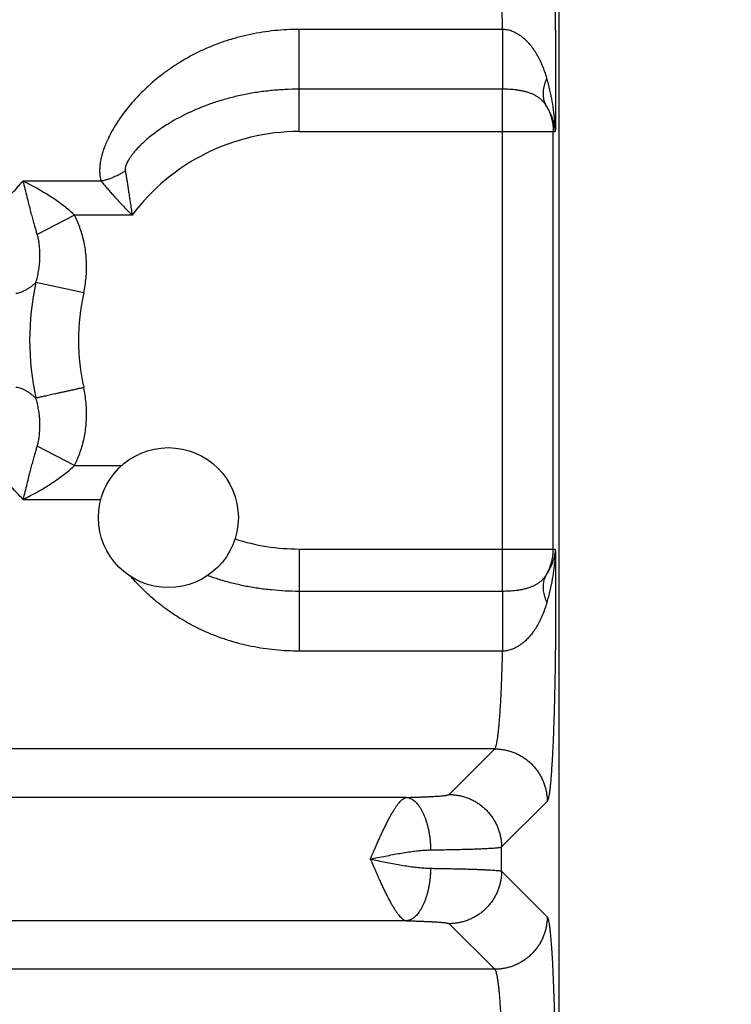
# Model space of a CAD drawing. Header units: inches. Extents: x 0 to 34, y 0 to 22.
# Tile 21 of 93: x 7.289 to 7.831, y 7.944 to 8.694. Entities that reach past the tile are written whole.
import ezdxf

# ---------------------------------------------------------------- set-up
doc = ezdxf.new("R2010")
doc.units = ezdxf.units.IN
doc.header["$LTSCALE"] = 1.87
doc.header["$MEASUREMENT"] = 0
doc.layers.get('0').update_dxf_attribs({"linetype": 'CONTINUOUS'})
doc.layers.add('DIMENSIONS', color=7, linetype='CONTINUOUS')
doc.styles.get("Standard").update_dxf_attribs({"font": 'txt', "width": 0.8})
doc.dimstyles.new('DIMSTYLE_1', dxfattribs={"dimtxt": 0.125, "dimasz": 0.18, "dimexe": 0.18, "dimexo": 0.0625, "dimgap": 0.09, "dimtad": 0, "dimtih": 1, "dimtoh": 1, "dimdec": 3, "dimzin": 4, "dimdsep": 46, "dimtxsty": 'STANDARD', "dimblk": '_FILLED', "dimblk1": '_FILLED', "dimblk2": '_FILLED', "dimcen": 0.09, "dimadec": 0, "dimazin": 0, "dimtp": 0.01, "dimtm": 0.01, "dimtfac": 1, "dimtdec": 3, "dimtofl": 0, "dimtmove": 0, "dimatfit": 3, "dimldrblk": '_FILLED', "dimfxl": 1, "dimtolj": 1, "dimtzin": 4, "dimarcsym": 0})

# ---------------------------------------------------------------- blocks, each defined once
blk = doc.blocks.new('_FILLED')
at = {"color": 0, "linetype": 'BYBLOCK'}
blk.add_solid([(0, 0), (-1, 0.1736), (-1, -0.1736)], dxfattribs=at)
blk = doc.blocks.new('*D2')
at = {"layer": 'DIMENSIONS', "color": 2, "linetype": 'CONTINUOUS'}
for p, q in [((7.62798, 9.07965), (9.32504, 9.07965)), ((9.20004, 9.07965), (9.20004, 7.76211)), ((9.20004, 5.52965), (9.20004, 7.51211)), ((7.72837, 5.52965), (9.32504, 5.52965))]:
    blk.add_line(p, q, dxfattribs=at)
at = {"layer": 'DIMENSIONS', "color": 2, "linetype": 'CONTINUOUS', "xscale": 0.18, "yscale": 0.18, "zscale": 0.18}
for p, rotation in [((9.20004, 9.07965), 90), ((9.20004, 5.52965), 270)]:
    blk.add_blockref('_FILLED', p, dxfattribs=dict(at, rotation=rotation))
at = {"layer": 'DIMENSIONS', "color": 2, "linetype": 'CONTINUOUS', "width": 0.8}
for s, p in [('[', (9.16254, 7.57461)), (']', (9.76254, 7.57461)), ('3.550', (8.53754, 7.57461)), ('90.17', (9.26254, 7.57461))]:
    blk.add_text(s, height=0.125, dxfattribs=at).set_placement(p)

msp = doc.modelspace()

# ---------------------------------------------------------------- linework, layer by layer
at = {"color": 7, "linetype": 'CONTINUOUS'}
for p, q in [((7.69998, 5.62955), (7.69998, 8.91219)), ((7.65691, 8.68634), (7.50198, 8.68634)), ((7.50198, 8.60857), (7.50198, 8.68634)), ((7.65696, 8.6408), (7.50198, 8.6408)), ((7.65696, 8.25849), (7.65696, 8.6408)), ((7.50198, 8.60857), (7.69707, 8.60857)), ((7.6955, 8.29073), (7.6955, 8.60857)), ((7.35113, 8.57086), (7.29168, 8.57086)), ((7.33094, 8.54497), (7.30261, 8.5303)), ((7.37483, 8.54497), (7.33094, 8.54497)), ((7.33799, 8.48567), (7.30159, 8.49367)), ((7.33094, 8.35433), (7.30261, 8.369)), ((7.33094, 8.35433), (7.36696, 8.35433)), ((7.29195, 8.32844), (7.35104, 8.32844)), ((7.50198, 8.29073), (7.69707, 8.29073)), ((7.50198, 8.29073), (7.50198, 8.21296)), ((7.65696, 8.25849), (7.50198, 8.25849)), ((7.65691, 8.21296), (7.50198, 8.21296)), ((7.6509, 8.13856), (4.28005, 8.13856)), ((7.61616, 8.10382), (7.6509, 8.13856)), ((7.58377, 8.10161), (4.34717, 8.10161)), ((7.65612, 8.06386), (7.69086, 8.0986)), ((7.65612, 8.04544), (7.65612, 8.06386)), ((7.65612, 8.04544), (7.69086, 8.0107)), ((7.58378, 8.00769), (4.34718, 8.00769)), ((7.61616, 8.00547), (7.6509, 7.97074)), ((7.6509, 7.97074), (4.28005, 7.97074))]:
    msp.add_line(p, q, dxfattribs=at)
msp.add_circle((7.40248, 8.31465), 0.05325, dxfattribs=at)
for radius, start, end in [(0.15892, 90, 143.14108), (0.20516, 167.60957, 192.38963), (0.16789, 167.60973, 192.39032), (0.15892, 252.12139, 270)]:
    msp.add_arc((7.50198, 8.44965), radius, start, end, dxfattribs=at)
for points, knots in [([(7.69086, 8.8007), (7.69103, 8.80053), (7.69131, 8.79997), (7.69166, 8.79889), (7.69201, 8.79734), (7.69236, 8.79534), (7.69271, 8.79286), (7.69306, 8.78993), (7.6934, 8.78656), (7.69374, 8.78275), (7.69406, 8.77852), (7.69437, 8.77389), (7.69467, 8.76886), (7.69496, 8.76346), (7.69524, 8.75769), (7.6955, 8.75158), (7.69574, 8.74514), (7.69597, 8.7384), (7.69619, 8.73137), (7.69638, 8.72408), (7.69656, 8.71656), (7.69672, 8.70882), (7.69686, 8.7009), (7.69698, 8.69281), (7.69708, 8.68457), (7.69716, 8.67621), (7.69722, 8.66776), (7.69726, 8.65923), (7.69728, 8.65068), (7.69728, 8.64212), (7.69726, 8.63361), (7.69721, 8.62516), (7.69715, 8.61682), (7.6971, 8.6113), (7.69707, 8.60857)], [0, 0, 0, 0, 0.003651, 0.009514, 0.017724, 0.028322, 0.041304, 0.056643, 0.074291, 0.094178, 0.116227, 0.140369, 0.166537, 0.194668, 0.224683, 0.25649, 0.289994, 0.325082, 0.361639, 0.399548, 0.438686, 0.47892, 0.520123, 0.562184, 0.604998, 0.648455, 0.692433, 0.736766, 0.78127, 0.825762, 0.870057, 0.913975, 0.957344, 1, 1, 1, 1]), ([(7.65691, 8.68634), (7.65686, 8.6884), (7.65677, 8.69248), (7.6566, 8.6985), (7.65641, 8.70435), (7.6562, 8.71001), (7.65598, 8.71545), (7.65573, 8.72066), (7.65547, 8.72561), (7.65519, 8.7303), (7.6549, 8.7347), (7.65459, 8.7388), (7.65426, 8.74258), (7.65393, 8.74604), (7.65358, 8.74915), (7.65323, 8.75191), (7.65286, 8.7543), (7.65249, 8.75633), (7.65212, 8.75798), (7.65174, 8.75926), (7.65138, 8.76016), (7.65107, 8.76061), (7.6509, 8.76074)], [0, 0, 0, 0, 0.082647, 0.163202, 0.241409, 0.317015, 0.389773, 0.459444, 0.525784, 0.588546, 0.647494, 0.702424, 0.753159, 0.799528, 0.841366, 0.878536, 0.910929, 0.938462, 0.961082, 0.978777, 0.991629, 1, 1, 1, 1]), ([(7.50198, 8.68634), (7.49888, 8.68634), (7.49266, 8.68618), (7.48336, 8.68547), (7.47408, 8.68428), (7.46489, 8.6826), (7.45581, 8.68045), (7.4469, 8.67782), (7.4382, 8.67473), (7.42976, 8.6712), (7.42164, 8.66726), (7.41388, 8.66296), (7.40654, 8.65836), (7.39964, 8.65352), (7.39323, 8.6485), (7.38731, 8.64336), (7.38188, 8.63818), (7.37696, 8.633), (7.37252, 8.62789), (7.36856, 8.62285), (7.36503, 8.61796), (7.36196, 8.61321), (7.35929, 8.60865), (7.357, 8.60428), (7.3551, 8.6001), (7.35351, 8.59613), (7.35226, 8.59236), (7.35131, 8.58877), (7.35062, 8.58537), (7.35022, 8.58213), (7.35007, 8.57907), (7.35017, 8.57617), (7.35051, 8.57344), (7.35089, 8.5717), (7.35113, 8.57086)], [0, 0, 0, 0, 0.044374, 0.088916, 0.133532, 0.178135, 0.222644, 0.266976, 0.311037, 0.354713, 0.397827, 0.440184, 0.48158, 0.521816, 0.560716, 0.598127, 0.633927, 0.668026, 0.700368, 0.730917, 0.759668, 0.786627, 0.811832, 0.83533, 0.857192, 0.877525, 0.89644, 0.914079, 0.93059, 0.946092, 0.960698, 0.974485, 0.987557, 1, 1, 1, 1]), ([(7.69058, 8.64923), (7.69013, 8.65085), (7.68913, 8.65405), (7.68738, 8.65871), (7.68537, 8.66315), (7.68315, 8.66727), (7.68078, 8.67097), (7.67834, 8.67418), (7.67591, 8.6769), (7.67356, 8.67913), (7.67131, 8.68096), (7.66918, 8.68242), (7.66716, 8.68358), (7.66526, 8.68448), (7.66347, 8.68516), (7.66178, 8.68568), (7.66014, 8.68603), (7.65852, 8.68626), (7.65745, 8.68633), (7.65691, 8.68634)], [0, 0, 0, 0, 0.094319, 0.188196, 0.280064, 0.368185, 0.450991, 0.526851, 0.594863, 0.655411, 0.709262, 0.757414, 0.800748, 0.839864, 0.87546, 0.908348, 0.939422, 0.969634, 1, 1, 1, 1]), ([(7.65691, 8.68634), (7.65691, 8.68538), (7.65691, 8.68342), (7.65691, 8.68047), (7.65692, 8.67747), (7.65692, 8.67444), (7.65692, 8.67141), (7.65692, 8.66838), (7.65693, 8.66538), (7.65693, 8.66243), (7.65693, 8.65955), (7.65694, 8.65675), (7.65694, 8.65405), (7.65694, 8.65147), (7.65694, 8.64902), (7.65695, 8.64673), (7.65695, 8.64459), (7.65695, 8.64264), (7.65696, 8.64139), (7.65696, 8.6408)], [0, 0, 0, 0, 0.063571, 0.128574, 0.194595, 0.261224, 0.328045, 0.394642, 0.460602, 0.525513, 0.588972, 0.650584, 0.709967, 0.76675, 0.82058, 0.871124, 0.918065, 0.961114, 1, 1, 1, 1]), ([(7.69058, 8.64923), (7.69023, 8.64849), (7.6896, 8.64702), (7.68882, 8.64478), (7.68824, 8.64256), (7.68785, 8.64038), (7.68767, 8.63825), (7.68769, 8.63618), (7.68791, 8.63418), (7.68833, 8.63226), (7.68896, 8.63044), (7.68951, 8.62929), (7.68981, 8.62874)], [0, 0, 0, 0, 0.115042, 0.226349, 0.333902, 0.437766, 0.538108, 0.635195, 0.729402, 0.821208, 0.91119, 1, 1, 1, 1]), ([(7.69707, 8.60857), (7.69703, 8.61087), (7.69681, 8.61574), (7.69604, 8.62337), (7.69476, 8.6316), (7.69296, 8.64031), (7.69143, 8.64622), (7.69058, 8.64923)], [0, 0, 0, 0, 0.167663, 0.353927, 0.556477, 0.772778, 1, 1, 1, 1]), ([(7.50198, 8.6408), (7.49838, 8.6408), (7.49121, 8.64062), (7.48052, 8.63982), (7.47, 8.63849), (7.45972, 8.63666), (7.44975, 8.63435), (7.44016, 8.63159), (7.43103, 8.62844), (7.4224, 8.62494), (7.4144, 8.62119), (7.40718, 8.61733), (7.40085, 8.61352), (7.39542, 8.60989), (7.39081, 8.60649), (7.38687, 8.60331), (7.38353, 8.60037), (7.38069, 8.59764), (7.37828, 8.59513), (7.37627, 8.59282), (7.37459, 8.5907), (7.37321, 8.58876), (7.37209, 8.58699), (7.37122, 8.58538), (7.37055, 8.58393), (7.37008, 8.58263), (7.36977, 8.58147), (7.36961, 8.58043), (7.36957, 8.57951), (7.36962, 8.57894), (7.36967, 8.57867)], [0, 0, 0, 0, 0.069915, 0.139431, 0.208224, 0.275984, 0.342396, 0.40713, 0.469811, 0.530183, 0.587954, 0.641511, 0.689431, 0.731432, 0.768367, 0.800922, 0.829644, 0.855004, 0.87741, 0.89719, 0.914633, 0.929978, 0.943447, 0.955238, 0.965522, 0.974445, 0.982167, 0.98887, 0.994749, 1, 1, 1, 1]), ([(7.68981, 8.62874), (7.68941, 8.62935), (7.68854, 8.63054), (7.68705, 8.63219), (7.68536, 8.6337), (7.68349, 8.63505), (7.68146, 8.63623), (7.67928, 8.63725), (7.677, 8.63811), (7.67462, 8.63883), (7.67217, 8.63941), (7.66967, 8.63987), (7.66715, 8.64023), (7.66461, 8.6405), (7.66206, 8.64068), (7.65951, 8.64078), (7.65781, 8.6408), (7.65696, 8.6408)], [0, 0, 0, 0, 0.060092, 0.12099, 0.182882, 0.245941, 0.310303, 0.376031, 0.443071, 0.51125, 0.580292, 0.649914, 0.719835, 0.78988, 0.85997, 0.930047, 1, 1, 1, 1]), ([(7.69707, 8.60857), (7.69697, 8.60993), (7.69663, 8.6127), (7.69566, 8.61684), (7.69421, 8.62095), (7.69227, 8.62496), (7.69068, 8.62751), (7.68981, 8.62874)], [0, 0, 0, 0, 0.189326, 0.385034, 0.58597, 0.791226, 1, 1, 1, 1]), ([(7.68981, 8.62874), (7.69028, 8.62798), (7.69115, 8.62644), (7.6923, 8.62404), (7.69328, 8.62157), (7.69409, 8.61904), (7.69472, 8.61647), (7.69517, 8.61385), (7.69544, 8.61122), (7.6955, 8.60945), (7.6955, 8.60857)], [0, 0, 0, 0, 0.125807, 0.251071, 0.375943, 0.500663, 0.625469, 0.750324, 0.875166, 1, 1, 1, 1]), ([(7.35113, 8.57086), (7.35206, 8.57107), (7.35392, 8.57155), (7.35667, 8.57241), (7.3594, 8.57341), (7.36207, 8.57454), (7.36469, 8.57579), (7.36722, 8.57716), (7.36886, 8.57816), (7.36967, 8.57867)], [0, 0, 0, 0, 0.141684, 0.284547, 0.428123, 0.571935, 0.715501, 0.858345, 1, 1, 1, 1]), ([(7.36967, 8.57867), (7.36981, 8.57776), (7.37012, 8.57585), (7.3706, 8.57287), (7.37111, 8.56965), (7.37166, 8.56618), (7.37223, 8.56245), (7.37284, 8.55846), (7.37348, 8.5542), (7.37414, 8.54968), (7.3746, 8.54657), (7.37482, 8.54497)], [0, 0, 0, 0, 0.081502, 0.16995, 0.2656, 0.368674, 0.479317, 0.597601, 0.723687, 0.857782, 1, 1, 1, 1]), ([(7.28284, 8.56111), (7.28349, 8.56181), (7.28504, 8.56314), (7.2871, 8.56562), (7.28937, 8.5682), (7.29088, 8.57), (7.29168, 8.57086)], [0, 0, 0, 0, 0.217122, 0.464249, 0.733131, 1, 1, 1, 1]), ([(7.33094, 8.54497), (7.3299, 8.54598), (7.32766, 8.54803), (7.32395, 8.55111), (7.3197, 8.55433), (7.31487, 8.5577), (7.30949, 8.56113), (7.30374, 8.56455), (7.29785, 8.56781), (7.29389, 8.56988), (7.29194, 8.57086)], [0, 0, 0, 0, 0.092303, 0.194249, 0.307353, 0.432971, 0.570093, 0.714866, 0.860499, 1, 1, 1, 1]), ([(7.30261, 8.5303), (7.30232, 8.5313), (7.30171, 8.53342), (7.30074, 8.53675), (7.29971, 8.54043), (7.29861, 8.54445), (7.29744, 8.54887), (7.29622, 8.5537), (7.2949, 8.55898), (7.29351, 8.56476), (7.29248, 8.56877), (7.29195, 8.57086)], [0, 0, 0, 0, 0.074919, 0.157549, 0.248288, 0.347771, 0.45641, 0.574834, 0.704064, 0.846047, 1, 1, 1, 1]), ([(7.35113, 8.57086), (7.35176, 8.57011), (7.35309, 8.56856), (7.35516, 8.56613), (7.35743, 8.56354), (7.35988, 8.56078), (7.36251, 8.55787), (7.36532, 8.55481), (7.36831, 8.55162), (7.3715, 8.54833), (7.37369, 8.5461), (7.37482, 8.54497)], [0, 0, 0, 0, 0.083652, 0.174561, 0.272669, 0.377817, 0.489764, 0.608202, 0.732892, 0.863598, 1, 1, 1, 1]), ([(7.33799, 8.48567), (7.33841, 8.48757), (7.33912, 8.49139), (7.33984, 8.49717), (7.34019, 8.50296), (7.34018, 8.50872), (7.33981, 8.51441), (7.3391, 8.52), (7.33806, 8.52545), (7.33669, 8.5307), (7.33505, 8.53573), (7.33314, 8.54048), (7.3317, 8.54351), (7.33094, 8.54497)], [0, 0, 0, 0, 0.095738, 0.191376, 0.286638, 0.381258, 0.474975, 0.567536, 0.658635, 0.747848, 0.83475, 0.918926, 1, 1, 1, 1]), ([(7.30159, 8.49367), (7.30202, 8.49507), (7.3028, 8.49795), (7.3037, 8.50235), (7.30432, 8.50686), (7.30466, 8.51134), (7.30472, 8.5157), (7.30451, 8.51985), (7.30407, 8.5237), (7.30344, 8.52715), (7.3029, 8.5293), (7.30261, 8.5303)], [0, 0, 0, 0, 0.118429, 0.240445, 0.363584, 0.485475, 0.603762, 0.716235, 0.821072, 0.916351, 1, 1, 1, 1]), ([(7.30159, 8.49367), (7.30089, 8.49303), (7.29953, 8.49182), (7.29748, 8.4902), (7.29552, 8.48882), (7.29362, 8.48768), (7.29177, 8.48675), (7.28996, 8.48603), (7.28818, 8.48552), (7.28699, 8.48532), (7.2864, 8.48526)], [0, 0, 0, 0, 0.162091, 0.309209, 0.443974, 0.568689, 0.685322, 0.795241, 0.899688, 1, 1, 1, 1]), ([(7.2864, 8.41404), (7.28702, 8.41398), (7.28827, 8.41376), (7.29012, 8.41321), (7.29197, 8.41246), (7.29385, 8.41149), (7.29574, 8.41033), (7.29767, 8.40896), (7.29964, 8.40738), (7.30093, 8.40624), (7.30159, 8.40563)], [0, 0, 0, 0, 0.105902, 0.214531, 0.327459, 0.446114, 0.571818, 0.705541, 0.848062, 1, 1, 1, 1]), ([(7.33799, 8.41362), (7.33703, 8.41341), (7.3351, 8.41299), (7.33222, 8.41236), (7.32938, 8.41173), (7.32659, 8.41112), (7.32387, 8.41052), (7.32123, 8.40994), (7.31869, 8.40938), (7.31626, 8.40885), (7.31397, 8.40835), (7.31181, 8.40787), (7.30981, 8.40743), (7.30798, 8.40703), (7.30633, 8.40667), (7.30486, 8.40634), (7.30359, 8.40607), (7.30252, 8.40583), (7.30188, 8.40569), (7.30159, 8.40563)], [0, 0, 0, 0, 0.079639, 0.158806, 0.237032, 0.313852, 0.388812, 0.461467, 0.531386, 0.598157, 0.661383, 0.720689, 0.775724, 0.826163, 0.871706, 0.912085, 0.947059, 0.976421, 1, 1, 1, 1]), ([(7.33094, 8.35433), (7.33169, 8.35578), (7.33314, 8.3588), (7.33504, 8.36353), (7.33668, 8.36855), (7.33804, 8.3738), (7.3391, 8.37924), (7.33981, 8.38483), (7.34018, 8.39052), (7.34019, 8.39628), (7.33984, 8.40208), (7.33913, 8.40788), (7.33841, 8.41172), (7.33799, 8.41362)], [0, 0, 0, 0, 0.080629, 0.164553, 0.251339, 0.34052, 0.43161, 0.524137, 0.617815, 0.712447, 0.807829, 0.903753, 1, 1, 1, 1]), ([(7.30261, 8.369), (7.3029, 8.36999), (7.30344, 8.37214), (7.30407, 8.37559), (7.30451, 8.37944), (7.30472, 8.38359), (7.30466, 8.38796), (7.30433, 8.39244), (7.3037, 8.39694), (7.3028, 8.40135), (7.30202, 8.40422), (7.30159, 8.40563)], [0, 0, 0, 0, 0.083273, 0.178533, 0.283543, 0.396198, 0.514539, 0.636356, 0.75939, 0.881395, 1, 1, 1, 1]), ([(7.29195, 8.32844), (7.29249, 8.3305), (7.29351, 8.33448), (7.29489, 8.34024), (7.29621, 8.34553), (7.29742, 8.35038), (7.29859, 8.35481), (7.2997, 8.35884), (7.30073, 8.36253), (7.3017, 8.36587), (7.30232, 8.368), (7.30261, 8.369)], [0, 0, 0, 0, 0.152357, 0.293741, 0.423793, 0.54255, 0.651183, 0.750889, 0.841985, 0.924938, 1, 1, 1, 1]), ([(7.29195, 8.32844), (7.29043, 8.33), (7.28749, 8.33307), (7.28321, 8.33758), (7.27914, 8.34186), (7.27527, 8.34589), (7.27158, 8.34961), (7.26805, 8.35301), (7.26466, 8.35605), (7.26141, 8.35872), (7.25826, 8.36098), (7.25522, 8.36284), (7.25228, 8.36426), (7.24942, 8.36525), (7.24752, 8.36563), (7.24659, 8.36574)], [0, 0, 0, 0, 0.109396, 0.213876, 0.313105, 0.406826, 0.494848, 0.577037, 0.653358, 0.72388, 0.788734, 0.848222, 0.902849, 0.953201, 1, 1, 1, 1]), ([(7.29195, 8.32844), (7.29384, 8.3294), (7.29774, 8.33142), (7.30359, 8.33466), (7.30937, 8.33809), (7.31478, 8.34154), (7.31964, 8.34492), (7.32392, 8.34816), (7.32764, 8.35125), (7.3299, 8.35332), (7.33094, 8.35433)], [0, 0, 0, 0, 0.135664, 0.28088, 0.426697, 0.564713, 0.691009, 0.804738, 0.907235, 1, 1, 1, 1]), ([(7.69707, 8.29073), (7.69697, 8.28937), (7.69663, 8.2866), (7.69566, 8.28246), (7.69421, 8.27835), (7.69227, 8.27434), (7.69068, 8.27179), (7.68981, 8.27056)], [0, 0, 0, 0, 0.189273, 0.385002, 0.585969, 0.791254, 1, 1, 1, 1]), ([(7.68981, 8.27056), (7.69028, 8.27131), (7.69115, 8.27286), (7.6923, 8.27526), (7.69328, 8.27773), (7.69409, 8.28026), (7.69472, 8.28283), (7.69517, 8.28544), (7.69544, 8.28808), (7.6955, 8.28985), (7.6955, 8.29073)], [0, 0, 0, 0, 0.125807, 0.251071, 0.375944, 0.500663, 0.625469, 0.750324, 0.875166, 1, 1, 1, 1]), ([(7.69707, 8.29073), (7.69703, 8.28843), (7.69681, 8.28356), (7.69604, 8.27594), (7.69477, 8.26771), (7.69296, 8.259), (7.69143, 8.25308), (7.69058, 8.25007)], [0, 0, 0, 0, 0.167533, 0.353691, 0.556199, 0.772567, 1, 1, 1, 1]), ([(7.69707, 8.29073), (7.6971, 8.28799), (7.69715, 8.28247), (7.69721, 8.27414), (7.69726, 8.26569), (7.69728, 8.25717), (7.69728, 8.24862), (7.69726, 8.24006), (7.69722, 8.23154), (7.69716, 8.22308), (7.69708, 8.21473), (7.69698, 8.20649), (7.69686, 8.1984), (7.69672, 8.19048), (7.69656, 8.18274), (7.69638, 8.17522), (7.69619, 8.16793), (7.69597, 8.1609), (7.69574, 8.15416), (7.6955, 8.14772), (7.69524, 8.14161), (7.69496, 8.13584), (7.69467, 8.13044), (7.69437, 8.12541), (7.69406, 8.12078), (7.69374, 8.11655), (7.6934, 8.11274), (7.69306, 8.10936), (7.69271, 8.10644), (7.69236, 8.10396), (7.69201, 8.10195), (7.69166, 8.1004), (7.69131, 8.09933), (7.69103, 8.09877), (7.69086, 8.0986)], [0, 0, 0, 0, 0.042656, 0.086025, 0.129943, 0.174238, 0.21873, 0.263234, 0.307567, 0.351545, 0.395002, 0.437816, 0.479877, 0.52108, 0.561314, 0.600452, 0.638361, 0.674918, 0.710006, 0.743509, 0.775317, 0.805332, 0.833462, 0.859631, 0.883773, 0.905822, 0.925709, 0.943356, 0.958696, 0.971678, 0.982276, 0.990486, 0.996349, 1, 1, 1, 1]), ([(7.50198, 8.21296), (7.49895, 8.21296), (7.49288, 8.21311), (7.48379, 8.21379), (7.47472, 8.21493), (7.46573, 8.21653), (7.45685, 8.21858), (7.44812, 8.2211), (7.43958, 8.22405), (7.43129, 8.22743), (7.42329, 8.2312), (7.41562, 8.23533), (7.40835, 8.23976), (7.40149, 8.24443), (7.39509, 8.2493), (7.38915, 8.25428), (7.38369, 8.25934), (7.37871, 8.2644), (7.37562, 8.26785), (7.37415, 8.26956)], [0, 0, 0, 0, 0.063, 0.126246, 0.189606, 0.252961, 0.316198, 0.379208, 0.441856, 0.503996, 0.565405, 0.625808, 0.684947, 0.742564, 0.798392, 0.852171, 0.903755, 0.953058, 1, 1, 1, 1]), ([(7.50198, 8.25849), (7.49845, 8.25849), (7.49143, 8.25867), (7.48096, 8.25944), (7.47064, 8.26071), (7.46056, 8.26247), (7.45076, 8.26469), (7.44133, 8.26734), (7.43522, 8.2694), (7.43224, 8.2705)], [0, 0, 0, 0, 0.148576, 0.296362, 0.44267, 0.586842, 0.728222, 0.866158, 1, 1, 1, 1]), ([(7.68981, 8.27056), (7.68941, 8.26995), (7.68854, 8.26875), (7.68705, 8.2671), (7.68536, 8.26559), (7.68349, 8.26425), (7.68145, 8.26306), (7.67928, 8.26204), (7.67699, 8.26118), (7.67461, 8.26047), (7.67216, 8.25988), (7.66966, 8.25942), (7.66714, 8.25906), (7.6646, 8.2588), (7.66205, 8.25862), (7.6595, 8.25852), (7.65781, 8.25849), (7.65696, 8.25849)], [0, 0, 0, 0, 0.060115, 0.121038, 0.182954, 0.246042, 0.310436, 0.376195, 0.443264, 0.511474, 0.580557, 0.650216, 0.720149, 0.790165, 0.860194, 0.930175, 1, 1, 1, 1]), ([(7.68981, 8.27056), (7.68951, 8.27), (7.68896, 8.26886), (7.68833, 8.26704), (7.68791, 8.26512), (7.68769, 8.26312), (7.68767, 8.26105), (7.68785, 8.25892), (7.68824, 8.25674), (7.68882, 8.25452), (7.6896, 8.25228), (7.69023, 8.2508), (7.69058, 8.25007)], [0, 0, 0, 0, 0.08881, 0.178792, 0.270598, 0.364805, 0.461892, 0.562234, 0.666098, 0.773651, 0.884958, 1, 1, 1, 1]), ([(7.65696, 8.25849), (7.65696, 8.2579), (7.65695, 8.25666), (7.65695, 8.2547), (7.65695, 8.25257), (7.65694, 8.25027), (7.65694, 8.24783), (7.65694, 8.24525), (7.65694, 8.24255), (7.65693, 8.23975), (7.65693, 8.23687), (7.65693, 8.23392), (7.65692, 8.23092), (7.65692, 8.22789), (7.65692, 8.22486), (7.65692, 8.22183), (7.65691, 8.21883), (7.65691, 8.21587), (7.65691, 8.21392), (7.65691, 8.21296)], [0, 0, 0, 0, 0.038887, 0.081935, 0.128878, 0.179422, 0.233253, 0.290037, 0.349419, 0.411032, 0.474491, 0.539402, 0.605361, 0.671959, 0.738779, 0.805407, 0.871428, 0.93643, 1, 1, 1, 1]), ([(7.69058, 8.25007), (7.69013, 8.24845), (7.68913, 8.24525), (7.68738, 8.24058), (7.68537, 8.23614), (7.68315, 8.23202), (7.68077, 8.22832), (7.67833, 8.22511), (7.6759, 8.22239), (7.67354, 8.22015), (7.67129, 8.21833), (7.66916, 8.21686), (7.66714, 8.21571), (7.66524, 8.21481), (7.66345, 8.21412), (7.66176, 8.21362), (7.66013, 8.21327), (7.65852, 8.21304), (7.65744, 8.21297), (7.65691, 8.21296)], [0, 0, 0, 0, 0.094376, 0.188304, 0.280217, 0.368373, 0.451213, 0.527116, 0.595183, 0.655801, 0.709719, 0.757915, 0.801259, 0.840353, 0.875895, 0.9087, 0.939671, 0.969763, 1, 1, 1, 1]), ([(7.6509, 8.13856), (7.65107, 8.13869), (7.65138, 8.13914), (7.65174, 8.14004), (7.65212, 8.14131), (7.65249, 8.14297), (7.65286, 8.14499), (7.65323, 8.14739), (7.65358, 8.15015), (7.65393, 8.15326), (7.65426, 8.15672), (7.65459, 8.1605), (7.6549, 8.1646), (7.65519, 8.169), (7.65547, 8.17369), (7.65573, 8.17864), (7.65598, 8.18385), (7.6562, 8.18929), (7.65641, 8.19494), (7.6566, 8.20079), (7.65677, 8.20682), (7.65686, 8.21089), (7.65691, 8.21296)], [0, 0, 0, 0, 0.008371, 0.021223, 0.038918, 0.061538, 0.089071, 0.121464, 0.158634, 0.200473, 0.246841, 0.297576, 0.352506, 0.411454, 0.474216, 0.540556, 0.610227, 0.682985, 0.758591, 0.836798, 0.917353, 1, 1, 1, 1]), ([(7.6509, 8.13856), (7.65195, 8.13856), (7.65404, 8.13847), (7.65715, 8.1381), (7.66023, 8.13748), (7.66325, 8.13663), (7.66619, 8.13554), (7.66904, 8.13422), (7.67178, 8.13268), (7.67439, 8.13094), (7.67685, 8.12899), (7.67916, 8.12686), (7.68129, 8.12455), (7.68324, 8.12209), (7.68498, 8.11948), (7.68652, 8.11674), (7.68784, 8.11389), (7.68893, 8.11095), (7.68978, 8.10793), (7.6904, 8.10485), (7.69077, 8.10174), (7.69086, 8.09965), (7.69086, 8.0986)], [0, 0, 0, 0, 0.049973, 0.099954, 0.149942, 0.199937, 0.249937, 0.299943, 0.349953, 0.399967, 0.449983, 0.5, 0.550017, 0.600033, 0.650046, 0.700056, 0.750062, 0.800063, 0.850058, 0.900046, 0.950026, 1, 1, 1, 1]), ([(7.58377, 8.10161), (7.58498, 8.10164), (7.58735, 8.1017), (7.59084, 8.1018), (7.59417, 8.10191), (7.59733, 8.10203), (7.60029, 8.10216), (7.60303, 8.1023), (7.60554, 8.10244), (7.6078, 8.1026), (7.60981, 8.10276), (7.61156, 8.10292), (7.61303, 8.10309), (7.61422, 8.10326), (7.61514, 8.10343), (7.61575, 8.1036), (7.61607, 8.10374), (7.61616, 8.10382)], [0, 0, 0, 0, 0.111327, 0.218756, 0.321503, 0.418836, 0.51007, 0.594564, 0.671814, 0.741577, 0.803628, 0.857675, 0.903391, 0.940519, 0.968897, 0.98856, 1, 1, 1, 1]), ([(7.61616, 8.10382), (7.61721, 8.10382), (7.6193, 8.10374), (7.62241, 8.10336), (7.62549, 8.10275), (7.62851, 8.10189), (7.63145, 8.1008), (7.6343, 8.09948), (7.63704, 8.09795), (7.63965, 8.0962), (7.64212, 8.09425), (7.64442, 8.09212), (7.64655, 8.08982), (7.6485, 8.08735), (7.65025, 8.08474), (7.65178, 8.082), (7.6531, 8.07915), (7.65419, 8.07621), (7.65505, 8.07319), (7.65566, 8.07011), (7.65604, 8.067), (7.65612, 8.06491), (7.65612, 8.06386)], [0, 0, 0, 0, 0.049973, 0.099953, 0.149941, 0.199935, 0.249935, 0.299941, 0.349951, 0.399965, 0.449981, 0.499998, 0.550016, 0.600032, 0.650045, 0.700056, 0.750062, 0.800062, 0.850057, 0.900045, 0.950026, 1, 1, 1, 1]), ([(7.55622, 8.05464), (7.55676, 8.05585), (7.55779, 8.05828), (7.55939, 8.06187), (7.56095, 8.06543), (7.5625, 8.06893), (7.56405, 8.07233), (7.56559, 8.07562), (7.56709, 8.07879), (7.56858, 8.08181), (7.57003, 8.08467), (7.57146, 8.08734), (7.57286, 8.08982), (7.57422, 8.09209), (7.57555, 8.09414), (7.57684, 8.09596), (7.5781, 8.09753), (7.5793, 8.09887), (7.58046, 8.09995), (7.58159, 8.10078), (7.58269, 8.10134), (7.58342, 8.10156), (7.58378, 8.10161)], [0, 0, 0, 0, 0.071675, 0.142798, 0.213116, 0.282264, 0.34988, 0.415594, 0.479045, 0.539904, 0.597879, 0.652703, 0.704152, 0.752015, 0.796116, 0.83637, 0.87275, 0.905105, 0.933617, 0.95874, 0.980737, 1, 1, 1, 1]), ([(7.58378, 8.10161), (7.58425, 8.10157), (7.58521, 8.10141), (7.58662, 8.10093), (7.58801, 8.10022), (7.58937, 8.09929), (7.5907, 8.09813), (7.59198, 8.09676), (7.59321, 8.09519), (7.59439, 8.09343), (7.59551, 8.09147), (7.59656, 8.08935), (7.59753, 8.08706), (7.59842, 8.08463), (7.59923, 8.08206), (7.59995, 8.07937), (7.60057, 8.07658), (7.6011, 8.0737), (7.60152, 8.07075), (7.60184, 8.06775), (7.60206, 8.06471), (7.60213, 8.06267), (7.60215, 8.06165)], [0, 0, 0, 0, 0.030396, 0.061827, 0.094831, 0.129838, 0.167166, 0.20703, 0.249551, 0.294773, 0.342674, 0.393179, 0.446167, 0.501476, 0.558917, 0.618271, 0.679298, 0.741738, 0.805317, 0.869751, 0.934745, 1, 1, 1, 1]), ([(7.5562, 8.05465), (7.55811, 8.05504), (7.56193, 8.05582), (7.5676, 8.05696), (7.57319, 8.05804), (7.57864, 8.05903), (7.58389, 8.0599), (7.5889, 8.06061), (7.59361, 8.06116), (7.598, 8.06152), (7.60081, 8.06163), (7.60215, 8.06165)], [0, 0, 0, 0, 0.126016, 0.250797, 0.373458, 0.492716, 0.60753, 0.716639, 0.818903, 0.913543, 1, 1, 1, 1]), ([(7.60215, 8.06165), (7.60395, 8.06167), (7.60748, 8.06173), (7.61268, 8.06181), (7.61766, 8.06191), (7.62241, 8.06201), (7.6269, 8.06212), (7.63112, 8.06224), (7.63505, 8.06236), (7.63868, 8.06249), (7.642, 8.06263), (7.64499, 8.06277), (7.64764, 8.06291), (7.64995, 8.06306), (7.6519, 8.06321), (7.65349, 8.06336), (7.65471, 8.06351), (7.65554, 8.06367), (7.65599, 8.06378), (7.65612, 8.06386)], [0, 0, 0, 0, 0.09992, 0.196185, 0.288435, 0.376322, 0.459512, 0.537687, 0.610554, 0.677846, 0.739324, 0.794768, 0.843977, 0.886768, 0.92298, 0.952478, 0.975162, 0.990979, 1, 1, 1, 1]), ([(7.5562, 8.05465), (7.55811, 8.05426), (7.56192, 8.05348), (7.5676, 8.05234), (7.57318, 8.05126), (7.57862, 8.05027), (7.58388, 8.0494), (7.58889, 8.04868), (7.59361, 8.04814), (7.598, 8.04778), (7.60081, 8.04767), (7.60215, 8.04765)], [0, 0, 0, 0, 0.126029, 0.250661, 0.373191, 0.492391, 0.607205, 0.716471, 0.818884, 0.913623, 1, 1, 1, 1]), ([(7.55622, 8.05464), (7.55676, 8.05344), (7.55779, 8.05101), (7.55939, 8.04742), (7.56095, 8.04386), (7.56251, 8.04037), (7.56405, 8.03697), (7.56559, 8.03367), (7.5671, 8.03051), (7.56858, 8.02749), (7.57003, 8.02463), (7.57146, 8.02196), (7.57286, 8.01948), (7.57422, 8.01721), (7.57555, 8.01516), (7.57684, 8.01334), (7.57809, 8.01177), (7.5793, 8.01044), (7.58046, 8.00935), (7.58159, 8.00852), (7.58268, 8.00796), (7.58342, 8.00774), (7.58378, 8.00769)], [0, 0, 0, 0, 0.071605, 0.142778, 0.213111, 0.282253, 0.349849, 0.415539, 0.478972, 0.539822, 0.597798, 0.652627, 0.704077, 0.751932, 0.796015, 0.836248, 0.872626, 0.904996, 0.933514, 0.958625, 0.980696, 1, 1, 1, 1]), ([(7.60215, 8.04765), (7.60213, 8.04663), (7.60206, 8.04459), (7.60184, 8.04155), (7.60152, 8.03855), (7.6011, 8.0356), (7.60057, 8.03272), (7.59995, 8.02993), (7.59923, 8.02724), (7.59842, 8.02467), (7.59753, 8.02224), (7.59656, 8.01995), (7.59551, 8.01782), (7.59439, 8.01587), (7.59321, 8.01411), (7.59198, 8.01253), (7.5907, 8.01117), (7.58937, 8.01001), (7.58801, 8.00908), (7.58662, 8.00837), (7.58521, 8.00789), (7.58425, 8.00773), (7.58378, 8.00769)], [0, 0, 0, 0, 0.065255, 0.130249, 0.194683, 0.258262, 0.320702, 0.381729, 0.441083, 0.498524, 0.553833, 0.606821, 0.657325, 0.705227, 0.750449, 0.79297, 0.832834, 0.870162, 0.905169, 0.938172, 0.969604, 1, 1, 1, 1]), ([(7.60215, 8.04765), (7.60395, 8.04762), (7.60748, 8.04757), (7.61268, 8.04749), (7.61766, 8.04739), (7.62241, 8.04729), (7.6269, 8.04718), (7.63112, 8.04706), (7.63505, 8.04694), (7.63869, 8.04681), (7.642, 8.04667), (7.64499, 8.04653), (7.64765, 8.04639), (7.64995, 8.04624), (7.6519, 8.04609), (7.65349, 8.04594), (7.65471, 8.04579), (7.65554, 8.04563), (7.65599, 8.04552), (7.65612, 8.04544)], [0, 0, 0, 0, 0.099918, 0.196189, 0.288445, 0.376336, 0.459531, 0.537715, 0.610595, 0.677901, 0.739388, 0.794832, 0.844029, 0.886803, 0.922998, 0.952484, 0.975163, 0.990979, 1, 1, 1, 1]), ([(7.65612, 8.04544), (7.65612, 8.04439), (7.65604, 8.0423), (7.65566, 8.03918), (7.65505, 8.03611), (7.65419, 8.03309), (7.6531, 8.03014), (7.65178, 8.02729), (7.65025, 8.02456), (7.6485, 8.02195), (7.64655, 8.01948), (7.64442, 8.01718), (7.64212, 8.01504), (7.63965, 8.0131), (7.63704, 8.01135), (7.6343, 8.00982), (7.63145, 8.0085), (7.62851, 8.00741), (7.62549, 8.00655), (7.62241, 8.00594), (7.6193, 8.00556), (7.61721, 8.00548), (7.61616, 8.00547)], [0, 0, 0, 0, 0.049974, 0.099955, 0.149943, 0.199937, 0.249938, 0.299944, 0.349954, 0.399968, 0.449984, 0.500001, 0.550018, 0.600034, 0.650048, 0.700058, 0.750064, 0.800064, 0.850059, 0.900046, 0.950027, 1, 1, 1, 1]), ([(7.58378, 8.00769), (7.58498, 8.00766), (7.58735, 8.0076), (7.59084, 8.0075), (7.59417, 8.00739), (7.59733, 8.00727), (7.60029, 8.00714), (7.60303, 8.007), (7.60553, 8.00686), (7.6078, 8.0067), (7.60981, 8.00654), (7.61156, 8.00638), (7.61303, 8.00621), (7.61422, 8.00604), (7.61514, 8.00587), (7.61575, 8.0057), (7.61607, 8.00556), (7.61616, 8.00547)], [0, 0, 0, 0, 0.111261, 0.218654, 0.321378, 0.418693, 0.509925, 0.594443, 0.671741, 0.741553, 0.803633, 0.857686, 0.903398, 0.940518, 0.968886, 0.988559, 1, 1, 1, 1]), ([(7.69086, 8.0107), (7.69086, 8.00965), (7.69077, 8.00756), (7.6904, 8.00445), (7.68978, 8.00137), (7.68893, 7.99835), (7.68784, 7.99541), (7.68652, 7.99256), (7.68498, 7.98982), (7.68324, 7.98721), (7.68129, 7.98474), (7.67916, 7.98244), (7.67685, 7.98031), (7.67439, 7.97836), (7.67178, 7.97662), (7.66904, 7.97508), (7.66619, 7.97376), (7.66325, 7.97267), (7.66023, 7.97182), (7.65715, 7.9712), (7.65404, 7.97082), (7.65195, 7.97074), (7.6509, 7.97074)], [0, 0, 0, 0, 0.049974, 0.099954, 0.149942, 0.199937, 0.249938, 0.299944, 0.349954, 0.399967, 0.449983, 0.5, 0.550017, 0.600033, 0.650047, 0.700057, 0.750063, 0.800063, 0.850058, 0.900046, 0.950027, 1, 1, 1, 1]), ([(7.69086, 8.0107), (7.69103, 8.01053), (7.69132, 8.00994), (7.69168, 8.00882), (7.69204, 8.0072), (7.6924, 8.00512), (7.69275, 8.00256), (7.69311, 7.99954), (7.69345, 7.99606), (7.69379, 7.99213), (7.69411, 7.98777), (7.69443, 7.983), (7.69473, 7.97782), (7.69502, 7.97226), (7.6953, 7.96633), (7.69556, 7.96006), (7.6958, 7.95345), (7.69603, 7.94654), (7.69624, 7.93935), (7.69644, 7.93189), (7.69661, 7.9242), (7.69677, 7.91629), (7.6969, 7.90819), (7.69702, 7.89993), (7.69711, 7.89154), (7.69719, 7.88304), (7.69724, 7.87445), (7.69727, 7.86581), (7.69728, 7.85714), (7.69727, 7.84847), (7.69724, 7.83983), (7.69719, 7.83125), (7.69711, 7.82274), (7.69702, 7.81435), (7.6969, 7.80609), (7.69677, 7.798), (7.69661, 7.79009), (7.69644, 7.78239), (7.69624, 7.77494), (7.69603, 7.76774), (7.6958, 7.76083), (7.69556, 7.75423), (7.6953, 7.74795), (7.69502, 7.74203), (7.69473, 7.73647), (7.69443, 7.73129), (7.69411, 7.72652), (7.69379, 7.72216), (7.69345, 7.71824), (7.69311, 7.71476), (7.69275, 7.71174), (7.6924, 7.70918), (7.69204, 7.70709), (7.69168, 7.70548), (7.69132, 7.70436), (7.69103, 7.70377), (7.69086, 7.7036)], [0, 0, 0, 0, 0.002368, 0.006188, 0.011535, 0.018416, 0.026815, 0.036711, 0.048078, 0.060885, 0.07509, 0.090647, 0.107505, 0.125612, 0.144908, 0.165332, 0.186822, 0.209305, 0.23271, 0.256964, 0.28199, 0.307706, 0.334032, 0.360885, 0.38818, 0.415829, 0.443745, 0.471841, 0.500025, 0.52821, 0.556306, 0.584222, 0.611871, 0.639165, 0.666018, 0.692342, 0.718056, 0.74308, 0.767332, 0.790733, 0.813213, 0.8347, 0.855122, 0.874415, 0.892519, 0.909375, 0.924929, 0.939132, 0.951937, 0.963301, 0.973195, 0.981592, 0.988471, 0.993815, 0.997633, 1, 1, 1, 1]), ([(7.6509, 7.97074), (7.65108, 7.97061), (7.6514, 7.97012), (7.65178, 7.96917), (7.65217, 7.9678), (7.65255, 7.96603), (7.65294, 7.96385), (7.65331, 7.96127), (7.65368, 7.95831), (7.65404, 7.95497), (7.65438, 7.95126), (7.65471, 7.94721), (7.65503, 7.94281), (7.65533, 7.9381), (7.65561, 7.93309), (7.65587, 7.92779), (7.65612, 7.92224), (7.65634, 7.91644), (7.65654, 7.91042), (7.65672, 7.9042), (7.65688, 7.89781), (7.65701, 7.89126), (7.65712, 7.88459), (7.65721, 7.87782), (7.65727, 7.87097), (7.65731, 7.86407), (7.65732, 7.85715), (7.65731, 7.85022), (7.65727, 7.84332), (7.65721, 7.83648), (7.65712, 7.8297), (7.65701, 7.82303), (7.65688, 7.81649), (7.65672, 7.8101), (7.65654, 7.80388), (7.65634, 7.79786), (7.65612, 7.79206), (7.65587, 7.7865), (7.65561, 7.78121), (7.65533, 7.7762), (7.65503, 7.77149), (7.65471, 7.76709), (7.65438, 7.76304), (7.65404, 7.75933), (7.65368, 7.75599), (7.65331, 7.75303), (7.65294, 7.75045), (7.65255, 7.74827), (7.65217, 7.7465), (7.65178, 7.74513), (7.6514, 7.74418), (7.65108, 7.74369), (7.6509, 7.74356)], [0, 0, 0, 0, 0.002884, 0.007364, 0.013567, 0.02152, 0.031217, 0.042634, 0.055734, 0.070474, 0.086801, 0.104657, 0.123975, 0.144685, 0.16671, 0.189969, 0.214376, 0.239839, 0.266265, 0.293556, 0.32161, 0.350323, 0.37959, 0.409301, 0.439348, 0.469618, 0.5, 0.530383, 0.560653, 0.590699, 0.62041, 0.649677, 0.67839, 0.706444, 0.733735, 0.760161, 0.785624, 0.810031, 0.83329, 0.855315, 0.876025, 0.895344, 0.913199, 0.929526, 0.944266, 0.957366, 0.968783, 0.97848, 0.986433, 0.992636, 0.997116, 1, 1, 1, 1])]:
    msp.add_open_spline(points, degree=3, knots=knots, dxfattribs=at)

# ---------------------------------------------------------------- dimensions: what is measured, and where the dimension line sits
at = {"layer": 'DIMENSIONS', "color": 2, "linetype": 'CONTINUOUS'}
dim = msp.add_linear_dim(base=(9.20004, 9.07965), p1=(7.72837, 5.52965), p2=(7.62798, 9.07965), angle=90, dimstyle='DIMSTYLE_1', dxfattribs=at)
dim.commit()
dim.dimension.update_dxf_attribs({"geometry": '*D2', "text_midpoint": (9.20004, 7.63711), "dimtype": 160})

doc.saveas('drawing.dxf')
